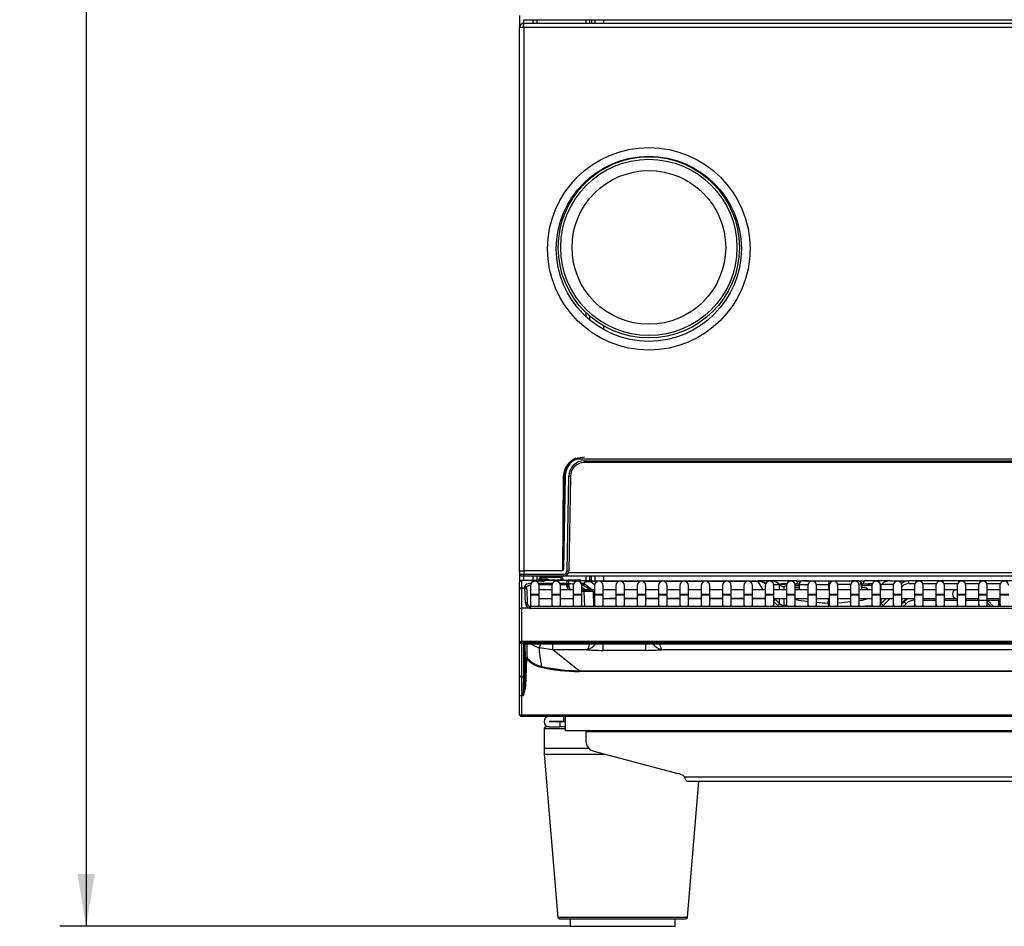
# Model space of a CAD drawing. Header units: millimetres. Extents: x 61 to 344, y 18 to 427.
# Tile 10 of 29: x 61 to 118, y 149 to 201. Entities that reach past the tile are written whole.
import ezdxf
from ezdxf.enums import TextEntityAlignment as Align

# ---------------------------------------------------------------- set-up
doc = ezdxf.new("R2010")
doc.units = ezdxf.units.MM
doc.layers.add('146338PRO-HÜLLEN', color=7, linetype='Continuous')
doc.layers.add('Standard', color=7, linetype='Continuous')
doc.styles.add('SEACAD_Arial', font='arial.ttf')
doc.dimstyles.new('ISO_(mm)', dxfattribs={"dimtxt": 3, "dimasz": 3, "dimexe": 1.5, "dimexo": 0, "dimgap": 0.75, "dimtad": 1, "dimlfac": 5, "dimtxsty": 'SEACAD_Arial', "dimblk1": '_SE_FILLED', "dimblk2": '_SE_FILLED', "dimsah": 1, "dimcen": 1.5, "dimadec": 0, "dimazin": 0, "dimtfac": 0.5, "dimtmove": 0, "dimatfit": 3, "dimfxl": 1, "dimarcsym": 0})

# ---------------------------------------------------------------- blocks, each defined once
blk = doc.blocks.new('SE')
at = {"layer": '146338PRO-HÜLLEN', "color": 7, "linetype": 'Continuous'}
for p, q in [((89.784, 201.628), (89.784, 200.952)), ((90.02, 201.392), (90.034, 201.392)), ((90.024, 201.192), (90.024, 201.392)), ((90.034, 201.392), (153.534, 201.392)), ((90.544, 201.392), (90.544, 201.192)), ((90.784, 201.192), (90.784, 201.392)), ((93.568, 201.392), (93.568, 201.192)), ((93.584, 201.392), (93.584, 201.192)), ((93.8, 201.192), (93.8, 201.392)), ((93.904, 201.392), (93.904, 201.192)), ((94.104, 201.192), (94.104, 201.392)), ((94.584, 201.392), (94.584, 201.192)), ((90.024, 200.952), (89.784, 200.952)), ((89.784, 169.792), (89.784, 200.952)), ((90.004, 200.987), (90.004, 201.191)), ((90.024, 200.952), (90.024, 201.192)), ((90.024, 201.192), (153.544, 201.192)), ((153.544, 200.952), (90.024, 200.952)), ((90.024, 200.952), (90.024, 169.832)), ((94.584, 192.89), (94.584, 192.84)), ((93.8, 192.283), (93.8, 192.351)), ((93.568, 192.147), (93.568, 192.071)), ((93.584, 192.162), (93.584, 192.086)), ((93.568, 184.631), (93.568, 184.397)), ((93.584, 184.616), (93.584, 184.382)), ((93.8, 184.193), (93.8, 184.419)), ((94.584, 183.862), (94.584, 183.654)), ((150.544, 176.231), (93.035, 176.231)), ((93.496, 176.032), (93.496, 176.131)), ((93.496, 176.131), (150.083, 176.131)), ((150.083, 176.032), (93.496, 176.032)), ((92.55, 175.927), (92.55, 175.902)), ((92.286, 175.22), (92.245, 169.891)), ((92.264, 170.133), (92.35, 175.251)), ((92.396, 175.251), (92.303, 169.93)), ((92.501, 169.827), (92.596, 175.246)), ((92.696, 175.246), (92.601, 169.827)), ((89.784, 169.792), (89.784, 169.192)), ((89.789, 169.832), (90.029, 169.832)), ((89.793, 169.63), (89.79, 169.792)), ((92.203, 169.832), (90.029, 169.832)), ((90.029, 169.832), (90.033, 169.631)), ((89.784, 169.192), (89.784, 169.185)), ((89.784, 168.764), (89.784, 169.185)), ((89.884, 169.292), (89.884, 169.277)), ((89.884, 169.292), (90.473, 169.292)), ((89.884, 169.277), (89.884, 168.857)), ((90.473, 169.277), (89.884, 169.277)), ((90.033, 169.532), (89.893, 169.532)), ((90.024, 169.292), (90.024, 169.532)), ((90.033, 169.532), (90.033, 169.631)), ((90.033, 169.631), (92.301, 169.631)), ((92.301, 169.532), (90.033, 169.532)), ((90.473, 169.277), (90.473, 169.292)), ((90.473, 169.292), (90.593, 169.292)), ((90.473, 169.275), (90.473, 169.277)), ((90.544, 169.532), (90.544, 169.288)), ((90.593, 169.292), (91.056, 169.292)), ((90.593, 169.292), (90.593, 169.232)), ((90.602, 169.233), (90.594, 169.233)), ((91.055, 169.233), (90.715, 169.233)), ((91.055, 169.228), (90.731, 169.229)), ((90.784, 169.292), (90.784, 169.532)), ((90.899, 169.292), (90.901, 169.361)), ((90.901, 169.361), (90.902, 169.372)), ((90.996, 169.292), (90.998, 169.322)), ((91.001, 169.447), (90.998, 169.363)), ((90.998, 169.363), (91.31, 169.363)), ((90.998, 169.352), (90.998, 169.363)), ((90.998, 169.352), (91.31, 169.352)), ((90.998, 169.322), (90.998, 169.352)), ((91.31, 169.322), (90.998, 169.322)), ((91.001, 169.468), (91.001, 169.447)), ((92.167, 169.468), (91.001, 169.468)), ((92.167, 169.447), (91.001, 169.447)), ((91.056, 169.292), (91.216, 169.292)), ((91.056, 169.232), (91.056, 169.292)), ((91.216, 169.29), (91.213, 169.277)), ((92.488, 169.277), (91.213, 169.277)), ((91.216, 169.292), (92.488, 169.292)), ((91.216, 169.292), (91.216, 169.29)), ((91.31, 169.352), (91.31, 169.363)), ((91.31, 169.322), (91.31, 169.352)), ((91.31, 169.322), (91.31, 169.292)), ((91.31, 169.322), (91.382, 169.322)), ((91.442, 169.313), (92.172, 169.313)), ((92.167, 169.468), (92.167, 169.447)), ((92.172, 169.313), (92.167, 169.447)), ((92.172, 169.313), (92.173, 169.292)), ((92.267, 169.372), (92.267, 169.361)), ((92.267, 169.361), (92.27, 169.292)), ((92.301, 169.631), (92.301, 169.532)), ((92.496, 169.532), (92.336, 169.532)), ((92.488, 169.292), (92.57, 169.292)), ((92.488, 169.277), (92.488, 169.292)), ((92.494, 169.115), (92.488, 169.277)), ((92.496, 169.532), (92.496, 169.606)), ((151.083, 169.532), (92.496, 169.532)), ((92.569, 169.252), (92.582, 169.252)), ((93.27, 169.292), (92.57, 169.292)), ((92.57, 169.253), (92.57, 169.292)), ((92.58, 169.729), (150.998, 169.729)), ((92.736, 169.252), (92.582, 169.252)), ((92.588, 169.196), (92.588, 169.188)), ((92.588, 169.188), (92.594, 169.026)), ((93.854, 169.252), (92.736, 169.252)), ((93.568, 169.532), (93.568, 169.252)), ((93.584, 169.532), (93.584, 169.252)), ((93.8, 169.252), (93.8, 169.532)), ((93.854, 169.252), (103.449, 169.252)), ((93.854, 169.252), (93.854, 169.216)), ((93.854, 169.216), (94.081, 169.046)), ((94.219, 169.216), (93.854, 169.216)), ((93.904, 169.252), (93.904, 169.532)), ((94.104, 169.252), (94.104, 169.532)), ((95.441, 169.216), (94.43, 169.216)), ((94.584, 169.532), (94.584, 169.252)), ((96.663, 169.216), (95.652, 169.216)), ((97.885, 169.216), (96.874, 169.216)), ((99.107, 169.216), (98.096, 169.216)), ((100.329, 169.216), (99.318, 169.216)), ((101.551, 169.216), (100.54, 169.216)), ((102.773, 169.216), (101.762, 169.216)), ((103.453, 169.216), (102.984, 169.216)), ((104.175, 169.252), (103.449, 169.252)), ((103.453, 169.216), (103.449, 169.252)), ((103.731, 168.749), (103.453, 169.216)), ((105.628, 169.252), (104.175, 169.252)), ((105.628, 169.252), (105.947, 169.252)), ((106.328, 169.252), (105.947, 169.252)), ((106.086, 169.252), (105.994, 169.252)), ((106.014, 169.252), (107.492, 169.252)), ((107.492, 169.252), (107.676, 169.252)), ((107.512, 169.252), (107.505, 169.252)), ((107.664, 169.252), (107.657, 169.252)), ((107.676, 169.252), (109.155, 169.252)), ((109.222, 169.252), (108.841, 169.252)), ((109.068, 169.252), (108.953, 169.252)), ((109.175, 169.252), (109.065, 169.252)), ((109.222, 169.252), (109.541, 169.252)), ((110.993, 169.252), (109.541, 169.252)), ((110.993, 169.252), (112.08, 169.252)), ((150.37, 169.252), (112.08, 169.252)), ((112.08, 169.095), (112.08, 169.252)), ((89.784, 168.742), (89.784, 168.764)), ((89.784, 167.69), (89.784, 168.742)), ((89.884, 168.857), (89.884, 168.842)), ((89.884, 168.857), (90.087, 168.857)), ((89.884, 168.842), (89.884, 167.684)), ((89.884, 168.842), (90.088, 168.842)), ((90.087, 168.857), (90.084, 168.954)), ((90.087, 168.857), (90.088, 168.842)), ((90.183, 168.864), (90.187, 168.767)), ((90.188, 168.745), (90.187, 168.767)), ((90.188, 168.745), (90.214, 167.98)), ((90.408, 168.989), (90.408, 168.489)), ((90.874, 169.115), (91.664, 169.115)), ((91.632, 169.023), (90.906, 169.023)), ((90.908, 168.489), (90.908, 168.989)), ((91.63, 168.749), (90.908, 168.749)), ((91.63, 168.989), (91.63, 168.489)), ((92.096, 169.115), (92.494, 169.115)), ((92.494, 169.023), (92.128, 169.023)), ((92.13, 168.489), (92.13, 168.989)), ((92.852, 168.749), (92.13, 168.749)), ((92.494, 169.023), (92.494, 169.115)), ((92.494, 169.023), (92.594, 169.026)), ((92.497, 168.931), (92.494, 169.023)), ((92.597, 168.935), (92.497, 168.931)), ((92.594, 169.026), (92.597, 168.935)), ((92.852, 168.989), (92.852, 168.489)), ((93.352, 168.489), (93.352, 168.989)), ((93.556, 168.749), (93.352, 168.867)), ((94.074, 168.749), (93.352, 168.749)), ((93.352, 168.742), (93.487, 168.742)), ((93.487, 168.642), (93.352, 168.642)), ((93.533, 169.038), (93.371, 169.038)), ((93.371, 169.038), (93.872, 168.749)), ((93.487, 168.742), (93.487, 168.642)), ((93.487, 168.742), (93.888, 168.742)), ((93.518, 167.784), (93.487, 168.642)), ((93.917, 168.749), (93.533, 169.038)), ((93.988, 168.646), (94.018, 167.784)), ((94.074, 168.989), (94.074, 168.489)), ((94.574, 168.489), (94.574, 168.989)), ((95.296, 168.749), (94.574, 168.749)), ((95.296, 168.989), (95.296, 168.489)), ((95.796, 168.489), (95.796, 168.989)), ((96.518, 168.749), (95.796, 168.749)), ((96.518, 168.989), (96.518, 168.489)), ((97.018, 168.489), (97.018, 168.989)), ((97.74, 168.749), (97.018, 168.749)), ((97.74, 168.989), (97.74, 168.489)), ((98.24, 168.489), (98.24, 168.989)), ((98.962, 168.749), (98.24, 168.749)), ((98.962, 168.989), (98.962, 168.489)), ((99.462, 168.489), (99.462, 168.989)), ((100.184, 168.749), (99.462, 168.749)), ((100.184, 168.989), (100.184, 168.489)), ((100.684, 168.489), (100.684, 168.989)), ((101.406, 168.749), (100.684, 168.749)), ((101.406, 168.989), (101.406, 168.489)), ((101.906, 168.489), (101.906, 168.989)), ((102.628, 168.749), (101.906, 168.749)), ((102.628, 168.989), (102.628, 168.489)), ((103.128, 168.489), (103.128, 168.989)), ((103.85, 168.749), (103.128, 168.749)), ((103.85, 168.989), (103.85, 168.489)), ((104.344, 169.047), (104.668, 169.047)), ((104.35, 168.489), (104.35, 168.989)), ((105.072, 168.749), (104.35, 168.749)), ((104.676, 169.039), (104.668, 169.047)), ((104.676, 168.749), (104.676, 169.039)), ((104.937, 168.749), (104.937, 168.924)), ((105.072, 168.989), (105.072, 168.489)), ((105.572, 168.489), (105.572, 168.989)), ((106.294, 168.749), (105.572, 168.749)), ((105.798, 169.071), (105.72, 169.073)), ((105.794, 169.055), (105.789, 168.799)), ((105.799, 169.056), (105.794, 168.749)), ((106.294, 168.989), (106.294, 168.489)), ((106.794, 168.489), (106.794, 168.989)), ((107.516, 168.749), (106.794, 168.749)), ((107.527, 169.055), (107.481, 169.055)), ((107.481, 169.055), (107.481, 168.749)), ((107.516, 168.989), (107.516, 168.489)), ((108.016, 168.489), (108.016, 168.989)), ((108.738, 168.749), (108.016, 168.749)), ((108.738, 168.989), (108.738, 168.489)), ((109.238, 168.489), (109.238, 168.989)), ((109.96, 168.749), (109.238, 168.749)), ((109.375, 168.749), (109.37, 169.056)), ((109.449, 169.073), (109.371, 169.071)), ((109.379, 168.799), (109.375, 169.055)), ((109.96, 168.989), (109.96, 168.489)), ((110.46, 168.489), (110.46, 168.989)), ((111.182, 168.749), (110.46, 168.749)), ((110.493, 169.039), (110.5, 169.047)), ((110.493, 168.749), (110.493, 169.039)), ((111.189, 169.047), (110.5, 169.047)), ((111.182, 168.989), (111.182, 168.489)), ((111.682, 168.489), (111.682, 168.989)), ((111.682, 168.922), (111.696, 168.937)), ((112.404, 168.749), (111.682, 168.749)), ((112.08, 169.095), (112.428, 169.095)), ((112.404, 168.989), (112.404, 168.489)), ((112.881, 169.095), (113.65, 169.095)), ((112.904, 168.489), (112.904, 168.989)), ((113.626, 168.749), (112.904, 168.749)), ((113.626, 168.989), (113.626, 168.489)), ((114.103, 169.095), (114.872, 169.095)), ((114.126, 168.489), (114.126, 168.989)), ((114.818, 168.749), (114.126, 168.749)), ((114.848, 168.749), (114.818, 168.749)), ((114.848, 168.989), (114.848, 168.489)), ((115.325, 169.095), (116.094, 169.095)), ((115.348, 168.489), (115.348, 168.989)), ((116.07, 168.749), (115.348, 168.749)), ((116.07, 168.989), (116.07, 168.489)), ((116.547, 169.095), (117.316, 169.095)), ((116.57, 168.489), (116.57, 168.989)), ((117.292, 168.749), (116.57, 168.749)), ((117.292, 168.989), (117.292, 168.489)), ((90.408, 168.489), (90.908, 168.489)), ((90.408, 168.489), (90.408, 168.449)), ((90.408, 168.449), (90.908, 168.449)), ((90.408, 168.449), (90.408, 167.957)), ((90.908, 168.449), (90.908, 168.489)), ((90.908, 167.957), (90.908, 168.449)), ((90.908, 168.249), (91.63, 168.249)), ((91.63, 168.489), (92.13, 168.489)), ((91.63, 168.489), (91.63, 168.449)), ((91.63, 168.449), (92.13, 168.449)), ((91.63, 168.449), (91.63, 167.957)), ((92.13, 168.449), (92.13, 168.489)), ((92.13, 167.957), (92.13, 168.449)), ((92.13, 168.249), (92.852, 168.249)), ((92.852, 168.489), (93.352, 168.489)), ((92.852, 168.489), (92.852, 168.449)), ((92.852, 168.449), (93.352, 168.449)), ((92.852, 168.449), (92.852, 167.957)), ((93.352, 168.449), (93.352, 168.489)), ((93.352, 167.957), (93.352, 168.449)), ((94.002, 168.249), (94.074, 168.249)), ((94.074, 168.489), (94.574, 168.489)), ((94.074, 168.489), (94.074, 168.449)), ((94.074, 168.449), (94.574, 168.449)), ((94.074, 168.449), (94.074, 167.957)), ((94.574, 168.449), (94.574, 168.489)), ((94.574, 167.957), (94.574, 168.449)), ((94.574, 168.249), (95.296, 168.249)), ((94.948, 168.249), (94.948, 168.242)), ((95.296, 168.242), (94.948, 168.242)), ((95.296, 168.489), (95.796, 168.489)), ((95.296, 168.489), (95.296, 168.449)), ((95.296, 168.449), (95.796, 168.449)), ((95.296, 168.449), (95.296, 167.957)), ((95.796, 168.449), (95.796, 168.489)), ((95.796, 167.957), (95.796, 168.449)), ((95.796, 168.249), (96.518, 168.249)), ((96.518, 168.242), (95.796, 168.242)), ((96.518, 168.489), (97.018, 168.489)), ((96.518, 168.489), (96.518, 168.449)), ((96.518, 168.449), (97.018, 168.449)), ((96.518, 168.449), (96.518, 167.957)), ((97.018, 168.449), (97.018, 168.489)), ((97.018, 167.957), (97.018, 168.449)), ((97.018, 168.249), (97.74, 168.249)), ((97.74, 168.242), (97.018, 168.242)), ((97.74, 168.489), (98.24, 168.489)), ((97.74, 168.489), (97.74, 168.449)), ((97.74, 168.449), (98.24, 168.449)), ((97.74, 168.449), (97.74, 167.957)), ((98.24, 168.449), (98.24, 168.489)), ((98.24, 167.957), (98.24, 168.449)), ((98.24, 168.249), (98.962, 168.249)), ((98.962, 168.242), (98.24, 168.242)), ((98.962, 168.489), (99.462, 168.489)), ((98.962, 168.489), (98.962, 168.449)), ((98.962, 168.449), (99.462, 168.449)), ((98.962, 168.449), (98.962, 167.957)), ((99.462, 168.449), (99.462, 168.489)), ((99.462, 167.957), (99.462, 168.449)), ((99.462, 168.249), (100.184, 168.249)), ((100.184, 168.242), (99.462, 168.242)), ((100.184, 168.489), (100.684, 168.489)), ((100.184, 168.489), (100.184, 168.449)), ((100.184, 168.449), (100.684, 168.449)), ((100.184, 168.449), (100.184, 167.957)), ((100.684, 168.449), (100.684, 168.489)), ((100.684, 167.957), (100.684, 168.449)), ((100.684, 168.249), (101.406, 168.249)), ((101.406, 168.242), (100.684, 168.242)), ((101.406, 168.489), (101.906, 168.489)), ((101.406, 168.489), (101.406, 168.449)), ((101.406, 168.449), (101.906, 168.449)), ((101.406, 168.449), (101.406, 167.957)), ((101.906, 168.449), (101.906, 168.489)), ((101.906, 167.957), (101.906, 168.449)), ((101.906, 168.249), (102.628, 168.249)), ((102.628, 168.242), (101.906, 168.242)), ((102.628, 168.489), (103.128, 168.489)), ((102.628, 168.489), (102.628, 168.449)), ((102.628, 168.449), (103.128, 168.449)), ((102.628, 168.449), (102.628, 167.957)), ((103.128, 168.449), (103.128, 168.489)), ((103.128, 167.957), (103.128, 168.449)), ((103.128, 168.249), (103.85, 168.249)), ((103.85, 168.242), (103.128, 168.242)), ((103.85, 168.489), (104.35, 168.489)), ((103.85, 168.489), (103.85, 168.449)), ((103.85, 168.449), (104.35, 168.449)), ((103.85, 168.449), (103.85, 167.957)), ((104.35, 168.449), (104.35, 168.489)), ((104.35, 167.957), (104.35, 168.449)), ((104.35, 168.249), (105.072, 168.249)), ((104.35, 168.06), (104.563, 167.848)), ((104.445, 168.188), (104.409, 168.249)), ((104.445, 168.188), (104.676, 167.958)), ((104.676, 167.958), (104.676, 168.249)), ((104.937, 167.842), (104.937, 168.249)), ((105.072, 168.489), (105.572, 168.489)), ((105.072, 168.489), (105.072, 168.449)), ((105.072, 168.449), (105.572, 168.449)), ((105.072, 168.449), (105.072, 167.957)), ((105.572, 168.449), (105.572, 168.489)), ((105.572, 167.957), (105.572, 168.449)), ((105.572, 168.249), (106.294, 168.249)), ((106.294, 168.489), (106.794, 168.489)), ((106.294, 168.489), (106.294, 168.449)), ((106.294, 168.449), (106.794, 168.449)), ((106.294, 168.449), (106.294, 167.957)), ((106.794, 168.449), (106.794, 168.489)), ((106.794, 167.957), (106.794, 168.449)), ((106.794, 168.249), (107.516, 168.249)), ((107.516, 168.489), (108.016, 168.489)), ((107.516, 168.489), (107.516, 168.449)), ((107.516, 168.449), (108.016, 168.449)), ((107.516, 168.449), (107.516, 167.957)), ((108.016, 168.449), (108.016, 168.489)), ((108.016, 167.957), (108.016, 168.449)), ((108.016, 168.249), (108.738, 168.249)), ((108.738, 168.489), (109.238, 168.489)), ((108.738, 168.489), (108.738, 168.449)), ((108.738, 168.449), (109.238, 168.449)), ((108.738, 168.449), (108.738, 167.957)), ((109.238, 168.449), (109.238, 168.489)), ((109.238, 167.957), (109.238, 168.449)), ((109.238, 168.249), (109.96, 168.249)), ((109.96, 168.489), (110.46, 168.489)), ((109.96, 168.489), (109.96, 168.449)), ((109.96, 168.449), (110.46, 168.449)), ((109.96, 168.449), (109.96, 167.957)), ((110.46, 168.449), (110.46, 168.489)), ((110.46, 167.957), (110.46, 168.449)), ((110.46, 168.249), (111.182, 168.249)), ((110.493, 167.958), (110.493, 168.249)), ((110.493, 167.958), (110.784, 168.249)), ((110.605, 167.848), (111.008, 168.249)), ((111.182, 168.489), (111.682, 168.489)), ((111.182, 168.489), (111.182, 168.449)), ((111.182, 168.449), (111.682, 168.449)), ((111.182, 168.449), (111.182, 167.957)), ((111.682, 168.449), (111.682, 168.489)), ((111.682, 167.957), (111.682, 168.449)), ((111.682, 168.249), (112.404, 168.249)), ((111.682, 167.997), (111.935, 168.249)), ((111.682, 167.938), (111.803, 168.058)), ((112.404, 168.489), (112.904, 168.489)), ((112.404, 168.489), (112.404, 168.449)), ((112.404, 168.449), (112.904, 168.449)), ((112.404, 168.449), (112.404, 167.957)), ((112.904, 168.449), (112.904, 168.489)), ((112.904, 167.957), (112.904, 168.449)), ((112.904, 168.249), (113.626, 168.249)), ((112.904, 168.152), (113.626, 168.152)), ((113.626, 168.489), (114.126, 168.489)), ((113.626, 168.489), (113.626, 168.449)), ((113.626, 168.449), (114.126, 168.449)), ((113.626, 168.449), (113.626, 167.957)), ((114.126, 168.449), (114.126, 168.489)), ((114.126, 167.957), (114.126, 168.449)), ((114.126, 168.249), (114.818, 168.249)), ((114.126, 168.152), (114.848, 168.152)), ((114.818, 168.249), (114.848, 168.249)), ((114.848, 168.489), (115.348, 168.489)), ((114.848, 168.489), (114.848, 168.449)), ((114.848, 168.449), (115.348, 168.449)), ((114.848, 168.449), (114.848, 167.957)), ((115.348, 168.449), (115.348, 168.489)), ((115.348, 167.957), (115.348, 168.449)), ((115.348, 168.249), (116.07, 168.249)), ((115.348, 168.152), (117.292, 168.152)), ((116.07, 168.489), (116.57, 168.489)), ((116.07, 168.489), (116.07, 168.449)), ((116.07, 168.449), (116.57, 168.449)), ((116.07, 168.449), (116.07, 167.957)), ((116.57, 168.449), (116.57, 168.489)), ((116.57, 167.957), (116.57, 168.449)), ((116.57, 168.249), (117.292, 168.249)), ((116.591, 168.122), (116.915, 167.784)), ((117.236, 167.784), (117.23, 168.152)), ((117.292, 168.489), (117.792, 168.489)), ((117.292, 168.489), (117.292, 168.449)), ((117.292, 168.449), (117.792, 168.449)), ((117.292, 168.449), (117.292, 167.957)), ((89.784, 165.763), (89.784, 167.69)), ((89.884, 167.684), (89.884, 165.776)), ((90.357, 167.684), (89.884, 167.684)), ((90.408, 167.957), (90.408, 167.784)), ((90.415, 167.679), (90.415, 167.784)), ((124.594, 167.784), (90.415, 167.784)), ((124.594, 167.679), (90.415, 167.679)), ((90.908, 167.784), (90.908, 167.957)), ((91.63, 167.957), (91.63, 167.784)), ((92.13, 167.784), (92.13, 167.957)), ((92.852, 167.957), (92.852, 167.784)), ((93.352, 167.784), (93.352, 167.957)), ((94.074, 167.957), (94.074, 167.784)), ((94.574, 167.784), (94.574, 167.957)), ((95.296, 167.957), (95.296, 167.784)), ((95.796, 167.784), (95.796, 167.957)), ((96.518, 167.957), (96.518, 167.784)), ((97.018, 167.784), (97.018, 167.957)), ((97.74, 167.957), (97.74, 167.784)), ((98.24, 167.784), (98.24, 167.957)), ((98.962, 167.957), (98.962, 167.784)), ((99.462, 167.784), (99.462, 167.957)), ((100.184, 167.957), (100.184, 167.784)), ((100.684, 167.784), (100.684, 167.957)), ((101.406, 167.957), (101.406, 167.784)), ((101.906, 167.784), (101.906, 167.957)), ((102.628, 167.957), (102.628, 167.784)), ((103.128, 167.784), (103.128, 167.957)), ((103.85, 167.957), (103.85, 167.784)), ((104.35, 167.784), (104.35, 167.957)), ((105.072, 167.835), (104.937, 167.842)), ((105.072, 167.957), (105.072, 167.784)), ((105.572, 167.784), (105.572, 167.957)), ((106.041, 167.784), (105.572, 167.808)), ((106.294, 167.957), (106.294, 167.784)), ((106.794, 167.784), (106.794, 167.957)), ((107.48, 167.784), (107.48, 167.959)), ((107.516, 167.957), (107.516, 167.784)), ((108.016, 167.784), (108.016, 167.957)), ((108.738, 167.957), (108.738, 167.784)), ((109.238, 167.784), (109.238, 167.957)), ((109.96, 167.828), (109.238, 167.79)), ((109.96, 167.957), (109.96, 167.784)), ((110.46, 167.784), (110.46, 167.957)), ((111.182, 167.957), (111.182, 167.784)), ((111.682, 167.784), (111.682, 167.957)), ((111.752, 167.784), (111.916, 167.948)), ((112.404, 167.957), (112.404, 167.784)), ((112.904, 167.784), (112.904, 167.957)), ((113.626, 167.957), (113.626, 167.784)), ((114.126, 167.784), (114.126, 167.957)), ((114.848, 167.957), (114.848, 167.784)), ((115.348, 167.784), (115.348, 167.957)), ((116.07, 167.957), (116.07, 167.784)), ((116.57, 168.003), (116.78, 167.784)), ((116.57, 167.784), (116.57, 167.957)), ((117.292, 167.957), (117.292, 167.784)), ((89.784, 163.857), (89.784, 165.763)), ((89.784, 165.763), (89.784, 165.763)), ((89.884, 165.776), (89.884, 165.751)), ((172.084, 165.776), (89.884, 165.776)), ((89.884, 165.664), (89.884, 165.751)), ((89.884, 165.751), (172.084, 165.751)), ((172.084, 165.664), (89.884, 165.664)), ((89.884, 165.664), (89.884, 163.758)), ((90.026, 163.758), (90.026, 165.631)), ((90.086, 165.644), (90.086, 163.815)), ((90.124, 164.783), (90.104, 165.644)), ((90.147, 165.646), (90.147, 165.645)), ((90.147, 165.646), (125.781, 165.646)), ((90.147, 165.645), (125.781, 165.645)), ((91.69, 165.312), (90.911, 165.42)), ((91.69, 165.312), (91.69, 165.645)), ((93.656, 165.312), (91.69, 165.312)), ((93.194, 164.11), (91.69, 165.312)), ((94.548, 165.638), (94.548, 165.275)), ((97.02, 165.275), (94.548, 165.275)), ((97.02, 165.275), (97.02, 165.638)), ((164.047, 165.312), (97.91, 165.312)), ((90.069, 163.208), (90.124, 164.783)), ((90.184, 164.788), (90.129, 163.213)), ((90.2, 164.771), (90.184, 164.788)), ((90.243, 164.806), (90.227, 164.822)), ((93.194, 164.11), (168.775, 164.11)), ((93.194, 164.11), (93.194, 164.058)), ((89.784, 162.69), (89.784, 163.857)), ((89.884, 163.758), (90.026, 163.758)), ((89.884, 163.758), (89.884, 162.678)), ((168.775, 164.058), (93.194, 164.058)), ((90.069, 163.208), (89.991, 162.678)), ((90.129, 163.213), (90.004, 162.714)), ((90.07, 163.209), (90.065, 163.143)), ((89.784, 161.592), (89.784, 162.69)), ((89.991, 162.678), (89.884, 162.678)), ((89.884, 162.678), (89.884, 161.582)), ((89.784, 161.592), (89.784, 161.592)), ((89.784, 161.589), (89.784, 161.592)), ((89.884, 161.582), (89.884, 161.58)), ((89.884, 161.58), (172.084, 161.58)), ((89.884, 161.492), (89.884, 161.58)), ((172.084, 161.492), (89.884, 161.492)), ((92.314, 161.192), (92.314, 161.492)), ((92.384, 161.492), (92.384, 160.692)), ((91.184, 160.791), (92.384, 160.791)), ((91.184, 160.791), (91.184, 159.658)), ((91.485, 160.891), (91.284, 160.891)), ((91.485, 161.192), (92.314, 161.192)), ((92.083, 161.191), (91.485, 161.191)), ((91.485, 160.891), (92.083, 160.891)), ((92.384, 161.191), (92.083, 161.191)), ((92.083, 161.191), (92.083, 160.891)), ((92.384, 160.891), (92.083, 160.891)), ((92.314, 161.192), (92.384, 161.192)), ((92.384, 160.692), (151.184, 160.692)), ((93.584, 160.692), (93.584, 160.604)), ((93.584, 160.604), (93.584, 160.073)), ((168.384, 160.604), (93.584, 160.604)), ((93.757, 159.658), (91.184, 159.658)), ((91.198, 159.325), (94.7, 159.325)), ((91.198, 159.325), (91.977, 149.983)), ((94.029, 159.502), (98.846, 158.231)), ((99.228, 158.036), (162.741, 158.036)), ((99.365, 157.787), (162.604, 157.787)), ((99.391, 149.983), (100.042, 157.787)), ((99.391, 149.983), (91.977, 149.983)), ((92.077, 149.891), (99.292, 149.891)), ((92.684, 149.891), (92.684, 149.471)), ((92.684, 149.471), (98.684, 149.471)), ((98.684, 149.471), (98.684, 149.891))]:
    blk.add_line(p, q, dxfattribs=at)
for centre, radius in [((97.184, 188.272), 5.8), ((97.184, 188.272), 5.3), ((97.185, 188.351), 5.188), ((97.185, 188.351), 5.048), ((97.185, 188.351), 4.4)]:
    blk.add_circle(centre, radius, dxfattribs=at)
for centre, radius, start, end in [((90.024, 200.952), 0.24, 94.7802, 180), ((90.024, 200.952), 0.04, 120, 180), ((90.024, 200.952), 0.24, 90, 94.7802), ((90.024, 200.952), 0.04, 90, 120), ((93.386, 175.212), 1.1, 90, 179.5606), ((93.496, 175.232), 1.1, 114.7831, 179), ((93.496, 175.231), 1.16, 116.0051, 144.6264), ((93.496, 175.231), 0.9, 90, 179), ((93.496, 175.232), 0.8, 90, 179), ((93.496, 175.232), 1.1, 90, 114.7831), ((93.54, 175.243), 1.189, 146.3339, 179.6198), ((93.174, 176.756), 1.057, 233.8403, 237.0599), ((92.654, 177.156), 1.911, 268.2507, 271.2493), ((92.203, 169.932), 0.1, 270, 359), ((92.145, 169.892), 0.1, 325.2395, 359.5606), ((92.287, 171.582), 1.652, 268.5434, 270.5404), ((92.247, 170.192), 0.0603, 270.3224, 358.6788), ((92.301, 169.832), 0.3, 270, 359), ((92.301, 169.831), 0.2, 270.0586, 358.9414), ((89.884, 169.192), 0.1, 90, 180), ((89.905, 173.774), 4.145, 268.4455, 271.7628), ((90.658, 168.989), 0.25, 0, 180), ((90.473, 169.232), 0.06, 2.0076, 90), ((90.996, 169.353), 0.0948, 86.6297, 174.7562), ((90.993, 169.268), 0.0948, 86.6282, 165.1817), ((91.002, 169.368), 0.0999, 89.7886, 178.185), ((90.998, 169.252), 0.1, 90, 156.4218), ((91.057, 169.522), 0.29, 269.5366, 278.0877), ((91.216, 169.232), 0.06, 90, 162.2298), ((91.31, 169.163), 0.2, 48.8323, 90), ((91.31, 169.252), 0.1, 44.427, 90), ((91.453, 169.392), 0.1, 224.427, 270), ((91.154, 169.147), 0.332, 25.8309, 29.9522), ((91.88, 168.989), 0.25, 0, 180), ((92.167, 169.368), 0.0999, 1.815, 90.2114), ((92.173, 169.353), 0.0948, 5.2471, 93.3669), ((92.177, 169.219), 0.0948, 51.7891, 93.3722), ((92.488, 169.192), 0.1, 2.0076, 90), ((92.575, 167.681), 1.571, 75.4162, 89.7193), ((93.102, 168.989), 0.25, 0, 180), ((93.27, 169.192), 0.1, 36.8699, 90), ((94.324, 168.989), 0.25, 0, 180), ((95.546, 168.989), 0.25, 0, 180), ((96.768, 168.989), 0.25, 0, 180), ((97.99, 168.989), 0.25, 0, 180), ((99.212, 168.989), 0.25, 0, 180), ((100.434, 168.989), 0.25, 0, 180), ((101.656, 168.989), 0.25, 0, 180), ((102.878, 168.989), 0.25, 0, 180), ((104.1, 168.989), 0.25, 0, 180), ((105.322, 168.989), 0.25, 0, 180), ((105.994, 169.052), 0.2, 89.9991, 178.9983), ((106.006, 169.045), 0.208, 87.4313, 177.019), ((106.544, 168.989), 0.25, 0, 180), ((107.766, 168.989), 0.25, 0, 180), ((108.988, 168.989), 0.25, 0, 180), ((109.162, 169.045), 0.208, 2.9789, 92.5845), ((109.175, 169.052), 0.2, 1.0017, 90.0009), ((110.21, 168.989), 0.25, 0, 180), ((111.432, 168.989), 0.25, 0, 180), ((112.079, 168.551), 0.701, 89.9837, 127.6856), ((112.654, 168.989), 0.25, 0, 180), ((113.876, 168.989), 0.25, 0, 180), ((115.098, 168.989), 0.25, 0, 180), ((116.32, 168.989), 0.25, 0, 180), ((117.542, 168.989), 0.25, 0, 180), ((89.884, 168.742), 0.1, 90, 180), ((90.091, 168.76), 0.0963, 4.1513, 92.33), ((-36.784, 164.393), 126.95, 1.6283, 2.00832), ((90.088, 168.742), 0.1, 2, 90), ((92.797, 168.942), 0.3, 182.0076, 219.9385), ((92.457, 166.852), 2.244, 79.6195, 86.7455), ((92.797, 168.942), 0.2, 182.0076, 254.354), ((94.098, 117.181), 51.465, 90.1229, 90.6797), ((93.888, 168.642), 0.1, 2.0076, 90), ((105.994, 144.904), 24.171, 92.1852, 93.1254), ((105.994, 144.904), 24.171, 90.6489, 91.0532), ((106.697, 1027.172), 858.117, 269.940068, 269.973179), ((106.697, 1027.172), 858.117, 270.005091, 270.052383), ((109.175, 144.904), 24.171, 88.0262, 89.3511), ((109.175, 144.904), 24.171, 86.8746, 86.9388), ((114.818, 168.499), 0.25, 90, 270), ((103.944, 167.684), 0.711, 45.1274, 54.9536), ((105.925, 168.279), 1.556, 348.1944, 359.0757), ((112.41, 167.449), 0.86, 110.6501, 134.9298), ((114.089, 170.283), 3.19, 224.2291, 227.0679), ((112.413, 167.444), 0.708, 90.2526, 134.6808), ((90.447, 168.005), 0.332, 180.7299, 254.3925), ((90.426, 167.997), 0.219, 182.1367, 256.957), ((90.425, 167.99), 0.211, 182.5877, 241.709), ((90.425, 167.99), 0.211, 245.23, 256.6463), ((90.415, 167.971), 0.187, 258.4781, 269.9593), ((104.96, 168.243), 0.402, 225.097, 266.7523), ((108.842, 192.229), 24.308, 266.7106, 266.7872), ((107.584, 169.837), 1.881, 266.8238, 267.9279), ((110.209, 168.243), 0.402, 309.3259, 314.903), ((8.588, 163.453), 81.651, 0.96105, 1.53956), ((91.352, 166.959), 1.6, 235.6238, 254.0014), ((83.554, 168.348), 7.918, 338.3004, 339.9672), ((93.234, 166.478), 1.241, 289.9165, 317.5585), ((94.482, 174.626), 9.351, 264.9326, 270.404), ((96.692, 184.101), 18.829, 270.9983, 273.7081), ((98.324, 166.468), 1.229, 222.4042, 250.2857), ((100.051, 166.24), 2.334, 194.8395, 203.4375), ((90.184, 164.781), 0.06, 43.5092, 177.8181), ((91.398, 165.93), 1.667, 224.0599, 256.8056), ((91.392, 165.913), 1.596, 223.9364, 256.9027), ((91.556, 164.194), 0.55, 162.5666, 168.0582), ((93.198, 173.707), 9.649, 256.9386, 269.9737), ((93.196, 173.683), 9.573, 256.9252, 269.9834), ((13.816, 165.701), 76.235, 357.72752, 358.53938), ((74.038, 168.421), 16.956, 340.2019, 340.3332), ((89.884, 161.592), 0.1, 182.0076, 270), ((91.485, 161.192), 0.3, 90, 270), ((91.284, 160.791), 0.1, 90, 180), ((91.485, 161.192), 0.0004, 90, 270), ((95.184, 159.658), 4, 180, 184.768), ((92.077, 149.991), 0.1, 184.768, 270), ((99.292, 149.991), 0.1, 270, 355.232)]:
    blk.add_arc(centre, radius, start, end, dxfattribs=at)
for centre, major_axis, ratio, start_param, end_param in [((92.336, 175.252), (-0.06, 0.001), 0.015272, 1.815707, 3.141593), ((92.501, 169.829), (0.1, -0.0017), 0.013088, 4.712617, 6.283185), ((89.884, 169.185), (0.1, 0), 0.927184, 1.570796, 3.141593), ((90.473, 169.222), (0.06, 0.0021), 0.927104, 0.243761, 1.538309), ((90.593, 169.275), (-0.12, 0.001), 0.387555, 0.015234, 1.579635), ((90.473, 169.219), (0.06, 0.0021), 0.927104, 0.282239, 1.538309), ((90.594, 169.173), (0, -0.06), 0.002042, 3.141593, 3.404366), ((91.056, 169.29), (-0.16, -0.001), 0.38754, 1.557708, 2.920948), ((91.055, 169.173), (0, -0.06), 0.002042, 3.115595, 3.525566), ((91.216, 169.23), (-0.06, 0.0021), 0.989056, 4.747046, 5.988135), ((91.213, 169.222), (0.0521, -0.0298), 0.906527, 2.049955, 3.146111), ((91.442, 169.403), (0.0658, 0.0753), 0.796326, 3.141593, 3.973709), ((92.488, 169.185), (0.0999, 0.0035), 0.927104, 0, 1.538309), ((92.582, 169.092), (0, 0.16), 0.650613, 0, 0.132611), ((92.736, 167.652), (0, 1.6), 0.996195, 6.102833, 6.283185), ((103.449, 168.552), (0, -0.7), 0.996155, 2.479194, 3.141593), ((103.453, 168.532), (0.601, 0.358), 0.96994, 0.400583, 1.046785), ((104.175, 168.552), (0, -0.7), 0.996155, 2.356194, 3.141593), ((105.628, 168.552), (0, -0.7), 0.197588, 2.411007, 3.141593), ((107.492, 169.052), (0, 0.2), 0.056912, 0, 1.553343), ((107.676, 169.052), (0, -0.2), 0.056912, 2.613062, 3.141593), ((109.541, 168.552), (0, -0.7), 0.197588, 3.141593, 3.872179), ((110.993, 168.552), (0, -0.7), 0.996155, 3.141593, 3.926991), ((89.884, 168.764), (-0.1, 0), 0.927184, 4.712389, 6.283185), ((90.484, 168.954), (0.4, -0.003), 0.403684, 1.587641, 3.158437), ((90.084, 168.861), (0.0999, 0.0035), 0.927105, 0, 1.538432), ((92.494, 169.023), (0.0999, 0.0035), 0.927104, 0, 1.538309), ((92.736, 167.652), (0, 1.6), 0.996195, 5.759587, 5.926001), ((93.291, 168.899), (0.08, 0.139), 0.008708, 0.043593, 0.700485), ((104.958, 169.322), (-0.4, 0), 0.996184, 0.789236, 1.518652), ((107.334, 168.674), (2.398, -0.251), 0.073777, 2.811521, 3.149316), ((107.334, 168.674), (2.398, -0.251), 0.073777, -3.992947, -3.879083), ((107.834, 168.674), (-2.398, -0.251), 0.073777, 3.61437, 3.991349), ((110.211, 169.322), (0.4, 0), 0.996184, 5.382858, 5.493949), ((111.696, 168.934), (-0.113, 0.113), 0.012327, -1.558441, -1.432417), ((112.08, 168.555), (-0.533, 0.102), 0.995863, 4.902038, 5.687436), ((94.832, 170.049), (1.459, -1.181), 0.937439, 5.333131, 5.424414), ((104.333, 168.075), (0.113, 0.113), 0.012327, 0.061993, 1.403006), ((107.496, 168.257), (-0.017, -0.3), 0.042598, 0.087346, 1.555707), ((116.798, 168.356), (-0.012, 0.326), 0.920964, 2.214019, 2.336983), ((116.591, 168.126), (0.0723, 0.0691), 0.025227, 4.400502, 4.688263), ((89.884, 167.69), (-0.1, 0), 0.052336, 0, 1.570796), ((90.114, 167.977), (0.0999, 0.0035), 0.234798, 0, 1.562597), ((90.357, 167.69), (-0.02, -0.098), 0.010479, 1.519495, 3.152127), ((90.414, 167.994), (0.009, -0.315), 0.952321, 6.062478, 6.254557), ((90.658, 167.957), (0.25, 0), 0.984808, 3.141593, 3.921519), ((90.658, 167.957), (0.25, 0), 0.984808, 5.503259, 6.283185), ((91.88, 167.957), (0.25, 0), 0.984808, 3.141593, 3.921519), ((91.88, 167.957), (0.25, 0), 0.984808, 5.503259, 6.283185), ((93.102, 167.957), (0.25, 0), 0.984808, 3.141593, 3.921519), ((93.102, 167.957), (0.25, 0), 0.984808, 5.503259, 6.283185), ((94.324, 167.957), (0.25, 0), 0.984808, 3.141593, 3.921519), ((94.324, 167.957), (0.25, 0), 0.984808, 5.503259, 6.283185), ((95.546, 167.957), (0.25, 0), 0.984808, 3.141593, 3.921519), ((95.546, 167.957), (0.25, 0), 0.984808, 5.503259, 6.283185), ((96.768, 167.957), (0.25, 0), 0.984808, 3.141593, 3.921519), ((96.768, 167.957), (0.25, 0), 0.984808, 5.503259, 6.283185), ((97.99, 167.957), (0.25, 0), 0.984808, 3.141593, 3.921519), ((97.99, 167.957), (0.25, 0), 0.984808, 5.503259, 6.283185), ((99.212, 167.957), (0.25, 0), 0.984808, 3.141593, 3.921519), ((99.212, 167.957), (0.25, 0), 0.984808, 5.503259, 6.283185), ((100.434, 167.957), (0.25, 0), 0.984808, 3.141593, 3.921519), ((100.434, 167.957), (0.25, 0), 0.984808, 5.503259, 6.283185), ((101.656, 167.957), (0.25, 0), 0.984808, 3.141593, 3.921519), ((101.656, 167.957), (0.25, 0), 0.984808, 5.503259, 6.283185), ((102.878, 167.957), (0.25, 0), 0.984808, 3.141593, 3.921519), ((102.878, 167.957), (0.25, 0), 0.984808, 5.503259, 6.283185), ((104.1, 167.957), (0.25, 0), 0.984808, 3.141593, 3.921519), ((104.1, 167.957), (0.25, 0), 0.984808, 5.503259, 6.283185), ((104.563, 167.845), (0.113, 0.113), 0.012327, 0.061993, 1.558441), ((104.958, 168.248), (0, -0.563), 0.994661, 5.501625, 5.68051), ((104.928, 167.683), (0.008, 0.16), 0.000915, 0.087266, 0.884811), ((105.322, 167.957), (0.25, 0), 0.984808, 3.141593, 3.921519), ((105.322, 167.957), (0.25, 0), 0.984808, 5.503259, 6.283185), ((106.544, 167.957), (0.25, 0), 0.984808, 3.141593, 3.921519), ((106.544, 167.957), (0.25, 0), 0.984808, 5.503259, 6.283185), ((107.766, 167.957), (0.25, 0), 0.984808, 3.141593, 3.921519), ((107.766, 167.957), (0.25, 0), 0.984808, 5.503259, 6.283185), ((108.988, 167.957), (-0.25, 0), 0.984808, 0, 0.779927), ((108.988, 167.957), (-0.25, 0), 0.984808, 2.361666, 3.141593), ((110.21, 167.957), (0.25, 0), 0.984808, 3.141593, 3.921519), ((110.21, 167.957), (0.25, 0), 0.984808, 5.503259, 6.283185), ((110.605, 167.845), (-0.113, 0.113), 0.012327, 4.724744, 6.221192), ((110.211, 168.248), (0, -0.563), 0.994661, 0.602675, 0.78156), ((111.432, 167.957), (0.25, 0), 0.984808, 3.141593, 3.921519), ((111.432, 167.957), (0.25, 0), 0.984808, 5.503259, 6.283185), ((112.654, 167.957), (0.25, 0), 0.984808, 3.141593, 3.921519), ((112.654, 167.957), (0.25, 0), 0.984808, 5.503259, 6.283185), ((113.876, 167.957), (0.25, 0), 0.984808, 3.141593, 3.921519), ((113.876, 167.957), (0.25, 0), 0.984808, 5.503259, 6.283185), ((115.098, 167.957), (0.25, 0), 0.984808, 3.141593, 3.921519), ((115.098, 167.957), (0.25, 0), 0.984808, 5.503259, 6.283185), ((116.32, 167.957), (-0.25, 0), 0.984808, 0, 0.779927), ((116.32, 167.957), (-0.25, 0), 0.984808, 2.361666, 3.141593), ((117.542, 167.957), (-0.25, 0), 0.984808, 0, 0.779927), ((89.884, 165.763), (-0.1, 0), 0.1256, 4.712389, 6.283185), ((89.884, 165.763), (0.1, 0), 0.123749, 1.570796, 3.141593), ((89.884, 165.763), (-0.1, 0), 0.121869, 0, 1.570796), ((89.884, 165.763), (0.1, 0), 0.992546, 3.141593, 4.712389), ((90.146, 165.631), (-0.12, 0), 0.123668, 4.706097, 6.283089), ((90.026, 165.69), (0.06, 0), 0.992546, 4.712389, 5.311007), ((90.184, 164.781), (-0.06, 0.0021), 0.121796, 4.716571, 6.278804), ((89.884, 163.857), (0.1, 0), 0.992546, 3.141593, 4.712389), ((90.026, 163.817), (0.06, 0), 0.992546, 4.712389, 6.247499), ((90.04, 162.525), (0.046, 1.3), 0.004346, -1.017327, -0.122019), ((89.884, 162.69), (0.1, 0), 0.121869, 3.141593, 4.712389), ((89.884, 161.594), (-0.1, -0.0018), 0.121832, 0.002135, 1.568662), ((89.884, 161.592), (0.0999, 0.0035), 0.121796, 3.141593, 4.70812), ((94.184, 160.073), (-0.6, 0), 0.984808, 0, 1.308997), ((98.587, 157.28), (1, 0), 0.984808, 0.874662, 1.308997)]:
    blk.add_ellipse(centre, major_axis=major_axis, ratio=ratio, start_param=start_param, end_param=end_param, dxfattribs=at)
for points, knots in [([(92.305, 170.072), (92.305, 170.072), (92.299, 170.072), (92.277, 170.072), (92.261, 170.072), (92.245, 170.073)], [0, 0, 0, 0, 0.5, 0.5, 1, 1, 1, 1]), ([(89.893, 169.532), (89.867, 169.532), (89.841, 169.543), (89.804, 169.579), (89.793, 169.604), (89.793, 169.63)], [0, 0, 0, 0, 0.5, 0.5, 1, 1, 1, 1]), ([(90.594, 169.233), (90.586, 169.233), (90.573, 169.234), (90.555, 169.236), (90.542, 169.238), (90.533, 169.239), (90.531, 169.239), (90.53, 169.239)], [0, 0, 0, 0, 0.15738, 0.304028, 0.4402311, 0.567716, 0.7326066, 0.7326066, 0.7326066, 0.7326066]), ([(90.998, 169.322), (90.972, 169.322), (90.946, 169.316), (90.923, 169.3), (90.919, 169.297), (90.915, 169.293)], [0, 0, 0, 0, 0.5, 0.5, 0.630797, 0.630797, 0.630797, 0.630797]), ([(91.16, 169.251), (91.16, 169.251), (91.158, 169.251), (91.148, 169.246), (91.131, 169.241), (91.115, 169.238), (91.103, 169.236), (91.098, 169.236)], [0.0842386, 0.0842386, 0.0842386, 0.0842386, 0.2176737, 0.5048116, 0.6809009, 0.880212, 1, 1, 1, 1]), ([(90.183, 168.864), (90.182, 168.907), (90.236, 168.979), (90.359, 169.014), (90.415, 169.02)], [0, 0, 0, 0, 0.5, 0.8646326, 0.8646326, 0.8646326, 0.8646326]), ([(104.668, 169.047), (104.664, 169.084), (104.782, 169.111), (105.044, 169.111), (105.107, 169.11)], [0, 0, 0, 0, 0.5, 0.6390251, 0.6390251, 0.6390251, 0.6390251]), ([(105.79, 169.101), (105.788, 169.078), (105.783, 169.032), (105.765, 168.974), (105.769, 168.951), (105.781, 168.942)], [0, 0, 0, 0, 0.047624, 0.1136825, 0.2535528, 0.2535528, 0.2535528, 0.2535528]), ([(108.76, 169.055), (108.758, 169.055), (108.709, 169.055), (108.622, 169.056), (108.494, 169.055), (108.378, 169.055), (108.261, 169.055), (108.144, 169.055), (108.059, 169.055), (108.013, 169.055), (108.006, 169.055)], [0.7003646, 0.7003646, 0.7003646, 0.7003646, 0.7016157, 0.7501141, 0.7843719, 0.8177595, 0.8502841, 0.8819473, 0.912749, 0.9180527, 0.9180527, 0.9180527, 0.9180527]), ([(109.37, 169.056), (109.369, 169.056), (109.361, 169.056), (109.319, 169.056), (109.262, 169.056), (109.226, 169.055)], [0.3144977, 0.3144977, 0.3144977, 0.3144977, 0.3622007, 0.4279253, 0.4978507, 0.4978507, 0.4978507, 0.4978507]), ([(109.387, 168.942), (109.399, 168.951), (109.403, 168.974), (109.385, 169.032), (109.381, 169.078), (109.379, 169.101)], [0.7464472, 0.7464472, 0.7464472, 0.7464472, 0.8863175, 0.952376, 1, 1, 1, 1]), ([(109.399, 168.886), (109.514, 168.875), (109.717, 168.841), (109.71, 168.789), (109.615, 168.754), (109.604, 168.75)], [0.3222972, 0.3222972, 0.3222972, 0.3222972, 0.5, 0.75, 0.7796687, 0.7796687, 0.7796687, 0.7796687]), ([(106.287, 168.059), (106.01, 168.093), (105.728, 168.139), (105.579, 168.184), (105.553, 168.193)], [0.2713649, 0.2713649, 0.2713649, 0.2713649, 0.5, 0.5609004, 0.5609004, 0.5609004, 0.5609004]), ([(109.694, 168.25), (109.699, 168.225), (109.604, 168.177), (109.354, 168.128), (109.241, 168.11)], [0.3061542, 0.3061542, 0.3061542, 0.3061542, 0.5, 0.618387, 0.618387, 0.618387, 0.618387]), ([(90.911, 165.42), (90.909, 165.413), (90.905, 165.399), (90.902, 165.377), (90.9, 165.354), (90.899, 165.329), (90.899, 165.294), (90.903, 165.243), (90.913, 165.16), (90.929, 165.049), (90.954, 164.878), (90.99, 164.647), (91.017, 164.46), (91.031, 164.358)], [0, 0, 0, 0, 0.023084, 0.047126, 0.072126, 0.098085, 0.125004, 0.182872, 0.25, 0.368637, 0.5, 0.728707, 1, 1, 1, 1]), ([(93.778, 165.641), (93.775, 165.627), (93.763, 165.571), (93.745, 165.503), (93.725, 165.44), (93.709, 165.4), (93.693, 165.367), (93.68, 165.345), (93.67, 165.331), (93.664, 165.322), (93.657, 165.316), (93.657, 165.312), (93.657, 165.311)], [0.4642417, 0.4642417, 0.4642417, 0.4642417, 0.5021451, 0.6276814, 0.6904496, 0.7532177, 0.8159859, 0.878754, 0.9101381, 0.9415221, 0.9729062, 0.999544, 0.999544, 0.999544, 0.999544]), ([(90.227, 164.822), (90.226, 164.822), (90.221, 164.819), (90.205, 164.807), (90.194, 164.798), (90.184, 164.788)], [0, 0, 0, 0, 0.5, 0.5, 1, 1, 1, 1]), ([(90.2, 164.771), (90.211, 164.781), (90.221, 164.79), (90.236, 164.803), (90.242, 164.806), (90.243, 164.806)], [0, 0, 0, 0, 0.5, 0.5, 1, 1, 1, 1]), ([(90.069, 163.208), (90.069, 163.21), (90.076, 163.211), (90.098, 163.213), (90.113, 163.214), (90.129, 163.213)], [0, 0, 0, 0, 0.5, 0.5, 1, 1, 1, 1]), ([(99.365, 157.787), (99.355, 157.787), (99.346, 157.793), (99.325, 157.817), (99.313, 157.836), (99.29, 157.884), (99.278, 157.912), (99.253, 157.972), (99.241, 158.004), (99.228, 158.036)], [0.5148592, 0.5148592, 0.5148592, 0.5148592, 0.625, 0.625, 0.75, 0.75, 0.875, 0.875, 1, 1, 1, 1])]:
    blk.add_open_spline(points, degree=3, knots=knots, dxfattribs=at)
for points in [[(93.533, 169.038), (93.499, 169.076), (93.473, 169.139), (93.53, 169.195), (93.662, 169.22), (93.781, 169.22), (93.854, 169.216)], [(105.547, 169.087), (105.603, 169.083), (105.66, 169.078), (105.72, 169.073)], [(105.562, 168.856), (105.614, 168.868), (105.688, 168.879), (105.783, 168.887)], [(105.79, 168.821), (105.784, 168.793), (105.78, 168.767), (105.776, 168.745)], [(109.393, 168.745), (109.389, 168.767), (109.384, 168.793), (109.379, 168.821)], [(109.449, 169.073), (109.66, 169.091), (109.845, 169.103), (109.998, 169.108)], [(110.444, 169.088), (110.483, 169.078), (110.502, 169.064), (110.5, 169.047)], [(108.743, 168.044), (108.524, 168.02), (108.278, 167.998), (108.02, 167.98)], [(107.448, 167.961), (107.221, 167.974), (106.999, 167.99), (106.79, 168.008)]]:
    blk.add_open_spline(points, degree=3, dxfattribs=at)
blk = doc.blocks.new('DMBLK4')
at = {"layer": 'Standard', "linetype": 'Continuous'}
for points in [[(64.456, 276.1), (65.456, 276.1), (64.956, 279.1)], [(64.456, 152.471), (64.956, 149.471), (65.456, 152.471)]]:
    blk.add_hatch(color=7, dxfattribs=at).paths.add_polyline_path(points)
at = {"layer": 'Standard', "color": 7, "linetype": 'Continuous'}
for p, q in [((95.29, 279.1), (63.456, 279.1)), ((64.956, 279.1), (64.956, 149.471)), ((92.684, 149.471), (63.456, 149.471))]:
    blk.add_line(p, q, dxfattribs=at)
at = {"layer": 'Standard', "color": 7, "linetype": 'Continuous', "style": 'SEACAD_Arial'}
blk.add_text('648,15', height=3, rotation=90, dxfattribs=at).set_placement((61.206, 207.829), align=Align.TOP_LEFT)
blk = doc.blocks.new('_SE_FILLED')
at = {"color": 0}
blk.add_line((0, 0), (-1, 0), dxfattribs=at)
blk.add_solid([(0, 0), (-1, -0.1665), (-1, 0.1665), (0, 0)], dxfattribs=at)

msp = doc.modelspace()

# ---------------------------------------------------------------- block references
at = {"layer": 'Standard'}
msp.add_blockref('SE', (0, 0), dxfattribs=at)

# ---------------------------------------------------------------- dimensions: what is measured, and where the dimension line sits
at = {"layer": 'Standard', "color": 7, "linetype": 'Continuous'}
dim = msp.add_linear_dim(base=(64.9565, 149.4712), p1=(95.2895, 279.1003), p2=(92.6843, 149.4712), angle=90, text='\\A1;<>', dimstyle='ISO_(mm)', dxfattribs=at)
dim.commit()
dim.dimension.update_dxf_attribs({"geometry": 'DMBLK4', "text_midpoint": (64.9565, 214.2857), "dimtype": 160})

doc.saveas('drawing.dxf')
